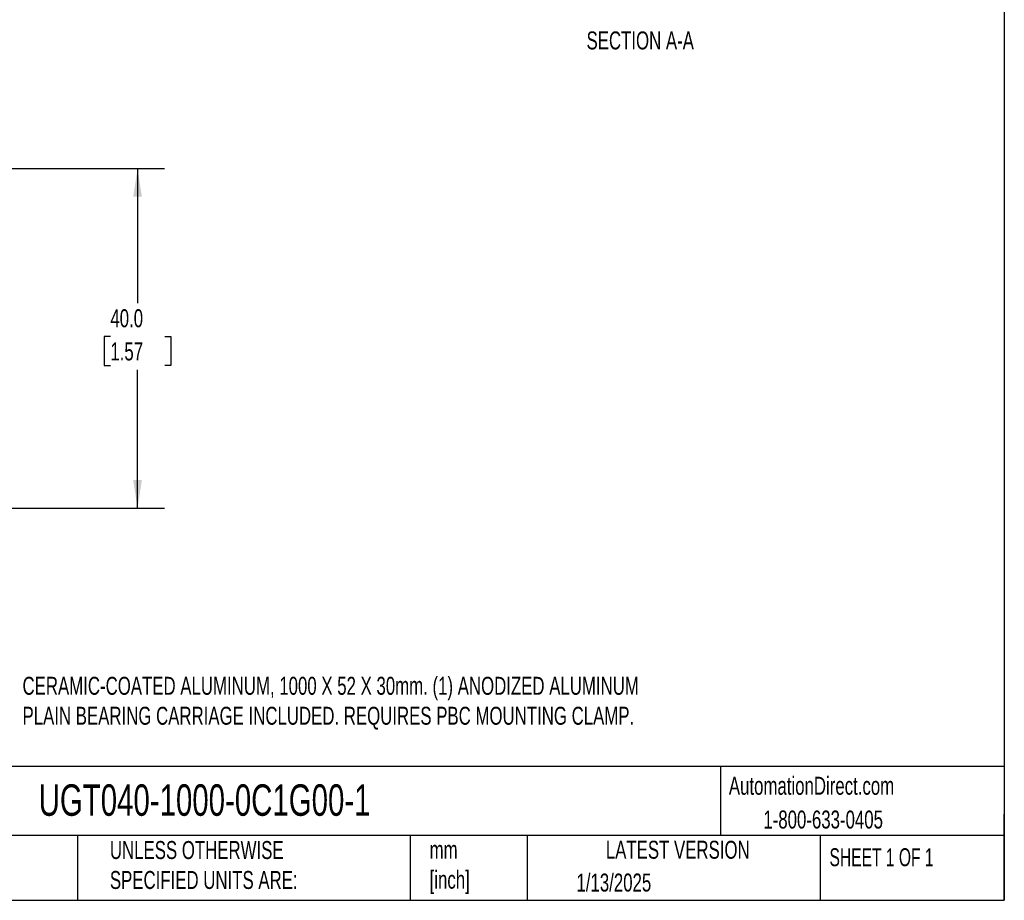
# Model space of a CAD drawing. Header units: millimetres. Extents: x 25 to 1092, y 25 to 838.
# Tile 3 of 6: x 628 to 1092, y 25 to 440. Entities that reach past the tile are written whole.
import ezdxf

# ---------------------------------------------------------------- set-up
doc = ezdxf.new("R2010")
doc.units = ezdxf.units.MM
doc.header["$LTSCALE"] = 4
doc.linetypes.add('SLD-Solid', pattern=[0])
doc.layers.add('DIMENSIONS', color=140, linetype='SLD-Solid', lineweight=25)
doc.layers.add('TEXT', color=140, linetype='SLD-Solid', lineweight=25)
doc.styles.add('SLDTEXTSTYLE0', font='TXT', dxfattribs={"width": 0.7})
doc.styles.add('SLDTEXTSTYLE1', font='TXT', dxfattribs={"width": 0.65})
doc.dimstyles.new('SLDDIMSTYLE6', dxfattribs={"dimtxt": 8.632031, "dimasz": 13.208, "dimexe": 0, "dimexo": 0.0625, "dimgap": 2.158008, "dimtad": 0, "dimtih": 1, "dimtoh": 1, "dimlfac": 0.25, "dimrnd": 1e-09, "dimzin": 4, "dimdsep": 46, "dimtxsty": 'SLDTEXTSTYLE0', "dimsah": 1, "dimcen": 0.09, "dimadec": 0, "dimazin": 1, "dimtfac": 1, "dimtofl": 0, "dimtmove": 0, "dimatfit": 3, "dimfxl": 0, "dimfrac": 2, "dimtolj": 1, "dimtzin": 12, "dimarcsym": 0})

# ---------------------------------------------------------------- blocks, each defined once
blk = doc.blocks.new('_D_20')
at = {"layer": 'DIMENSIONS'}
for p, q in [((446.76, 370.23), (696.16, 370.23)), ((683.46, 370.23), (683.46, 306.75)), ((670.64, 291.1), (667.74, 291.1)), ((667.74, 291.1), (667.74, 277.38)), ((696.29, 291.1), (699.19, 291.1)), ((699.19, 291.1), (699.19, 277.38)), ((667.74, 277.38), (670.64, 277.38)), ((683.46, 210.23), (683.46, 275.45)), ((699.19, 277.38), (696.29, 277.38)), ((381.4, 210.23), (696.16, 210.23))]:
    blk.add_line(p, q, dxfattribs=at)
for points in [[(683.46, 370.23), (681.43, 357.02), (685.5, 357.02)], [(683.46, 210.23), (685.5, 223.44), (681.43, 223.44)]]:
    blk.add_solid(points, dxfattribs=at)
at = {"layer": 'DIMENSIONS', "char_height": 8.467, "attachment_point": 1, "style": 'SLDTEXTSTYLE0'}
for s, insert in [('40.0', (670.64, 303.95)), ('1.57', (670.64, 288.29))]:
    blk.add_mtext(s, dxfattribs=dict(at, insert=insert))

msp = doc.modelspace()

# ---------------------------------------------------------------- linework, layer by layer
at = {"layer": 'TEXT'}
for p, q in [((1092.2, 838.2), (1092.2, 25.4)), ((1092.2, 88.504), (25.4, 88.504)), ((958.302, 88.504), (958.302, 55.88)), ((1092.2, 25.4), (1092.2, 66.04)), ((1092.2, 55.88), (25.4, 55.88)), ((655.121, 55.88), (655.121, 25.4)), ((812.097, 55.88), (812.097, 25.4)), ((867.248, 55.88), (867.248, 25.4)), ((1005.395, 55.88), (1005.395, 25.4)), ((25.4, 25.4), (1092.2, 25.4))]:
    msp.add_line(p, q, dxfattribs=at)

# ---------------------------------------------------------------- texts
for s, insert, char_height, attachment_point, style in [('SECTION A-A', (920.514, 434.876), 8.46667, 2, 'SLDTEXTSTYLE0'), ('CERAMIC-COATED ALUMINUM, 1000 X 52 X 30mm. (1) ANODIZED ALUMINUM ^JPLAIN BEARING CARRIAGE INCLUDED. REQUIRES PBC MOUNTING CLAMP.', (629.225, 130.721), 8.466667, 1, 'SLDTEXTSTYLE0'), ('AutomationDirect.com', (962.309, 83.61), 8.46667, 1, 'SLDTEXTSTYLE0'), ('UGT040-1000-0C1G00-1', (636.831, 80.043), 14.81667, 1, 'SLDTEXTSTYLE0'), ('1-800-633-0405', (978.576, 67.698), 8.46667, 1, 'SLDTEXTSTYLE0'), ('UNLESS OTHERWISE ^JSPECIFIED UNITS ARE:', (670.432, 53.324), 8.46667, 1, 'SLDTEXTSTYLE0'), ('mm^J[inch]', (821.197, 53.442), 8.4667, 1, 'SLDTEXTSTYLE0'), ('LATEST VERSION', (938.209, 53.456), 8.46667, 2, 'SLDTEXTSTYLE0'), ('SHEET 1 OF 1', (1009.765, 49.934), 8.46667, 1, 'SLDTEXTSTYLE1'), ('1/13/2025', (890.451, 38.012), 8.4667, 1, 'SLDTEXTSTYLE0')]:
    msp.add_mtext(s, dxfattribs=dict(at, insert=insert, char_height=char_height, attachment_point=attachment_point, style=style))

# ---------------------------------------------------------------- dimensions: what is measured, and where the dimension line sits
at = {"layer": 'DIMENSIONS'}
dim = msp.add_linear_dim(base=(683.465, 370.23), p1=(376.316, 210.23), p2=(441.675, 370.23), angle=90, dimstyle='SLDDIMSTYLE6', dxfattribs=at)
dim.commit()
dim.dimension.update_dxf_attribs({"geometry": '_D_20', "text_midpoint": (683.465, 291.1), "dimtype": 160})

doc.saveas('drawing.dxf')
